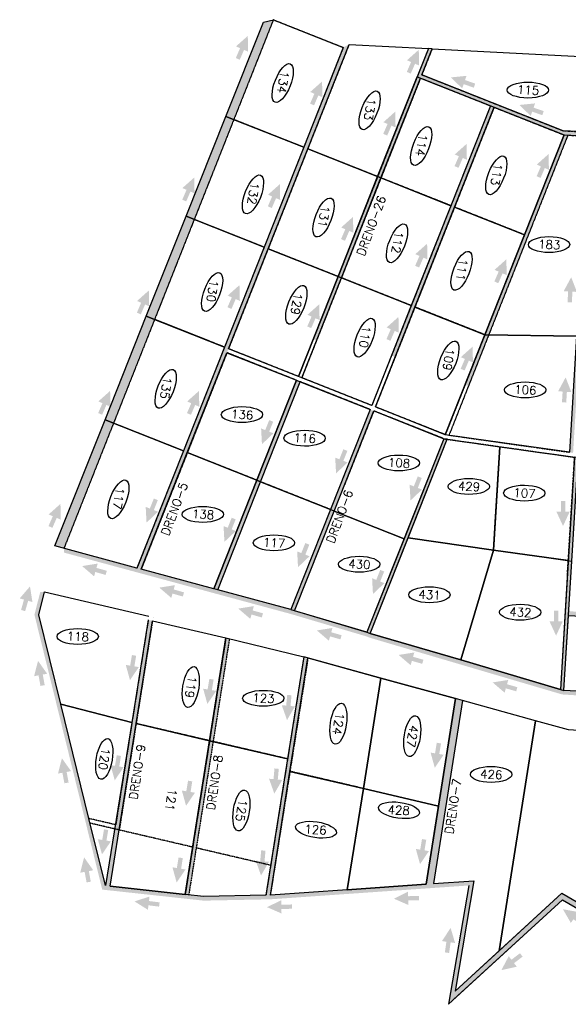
# Model space of a CAD drawing. Header units: millimetres. Extents: x 320597 to 324628, y 8940093 to 8943566.
# Tile 1 of 2: x 320597 to 322129, y 8940818 to 8943566. Entities that reach past the tile are written whole.
import ezdxf
from ezdxf.enums import TextEntityAlignment as Align

# ---------------------------------------------------------------- set-up
doc = ezdxf.new("R2010")
doc.units = ezdxf.units.MM
doc.linetypes.add('DASHED2', pattern=[0.3, 0.2, -0.1])
for name, color, linetype in [('CORR', 7, 'DASHED2'), ('HATCH VERDE', 3, 'Continuous'), ('HATCH VERMELHA', 1, 'Continuous'), ('LOTE', 7, 'DASHED2'), ('NOVA MALHA', 1, 'Continuous'), ('PA-LOTE', 7, 'Continuous'), ('PA-NUM-LOTE-5', 3, 'Continuous')]:
    doc.layers.add(name, color=color, linetype=linetype)
doc.styles.add('140CL', font='simplex.shx')

msp = doc.modelspace()

# ---------------------------------------------------------------- hatches: boundary and pattern name
at = {"layer": 'HATCH VERDE'}
h = msp.add_hatch(color=256, dxfattribs=at)
h.paths.add_polyline_path([(323309.9, 8941104.5), (323314, 8941118.9), (323007.1, 8941207.9), (322221.4, 8941063.6), (322110.5, 8941127.5), (321812.9, 8940854.7), (321865, 8941162.3), (321297.1, 8941122.7), (321402.2, 8941784.6), (321390.6, 8941787.9), (321284.9, 8941122.5), (321110.7, 8941119), (321069.4, 8941123.5), (321059.4, 8941124.6), (320837.1, 8941148.8), (320650.5, 8941904.9), (320666.8, 8941968.8), (320654.8, 8941968.8), (320638.5, 8941904.9), (320827.8, 8941137.8), (321110.7, 8941107), (321297.1, 8941110.7), (321850.8, 8941149.3), (321794.6, 8940817.6), (322112.5, 8941109), (322218.6, 8941047.8), (323006.3, 8941192.5)])
h.paths.add_polyline_path([(320720.8, 8942090.5), (321305.5, 8943565.9), (321277.7, 8943559.2), (320695.5, 8942097.3)])
h.paths.add_polyline_path([(321500.7, 8943488.5), (321054.2, 8942361.8), (321065.3, 8942357.4), (321516.8, 8943496.5)])
h.paths.add_polyline_path([(321635.3, 8942628.5), (321645.5, 8942624.4), (321921.9, 8943321.6), (321911.7, 8943325.7)])
h.paths.add_polyline_path([(322185.9, 8943240.1), (322132.4, 8942358.7), (322142.3, 8942356.6), (322196.1, 8943239.5)], flags=17)
h.paths.add_polyline_path([(322739.9, 8941883.3), (322130.1, 8941914.7), (322129.5, 8941902.7), (322739.3, 8941871.3)], flags=17)
h.paths.add_polyline_path([(322810.4, 8943209), (322811.1, 8943221.1), (322496.5, 8943237), (322496.5, 8943236.2), (322196.9, 8943251.7), (322196.9, 8943252.1), (322186.9, 8943252.6), (322186.9, 8943252.2), (322114.9, 8943255.9), (321720.1, 8943412.4), (321748.7, 8943484.5), (321738.2, 8943485.1), (321707.1, 8943406.7), (321716.4, 8943403.1), (321716.4, 8943403.1), (321921.9, 8943321.6), (322117.1, 8943244.3), (322185.9, 8943240.6), (322185.9, 8943240.1), (322196.1, 8943239.5), (322196.2, 8943240.1), (322495.8, 8943224.7), (322544.9, 8943222.2)])
h.paths.add_polyline_path([(323044.2, 8943209.4), (323043.6, 8943196.9), (324318.4, 8943130.9), (324292.4, 8942701.6), (323093.9, 8942763.3), (322944.1, 8942771), (322943.5, 8942759), (324291.6, 8942689.6), (324278.3, 8942470), (324577.9, 8942454.6), (324565.2, 8942245), (323216.9, 8942314.4), (323215.4, 8942289.4), (324563.7, 8942220.1), (324537.6, 8941790.8), (323189.3, 8941860.2), (323188.6, 8941848.2), (324536.9, 8941778.9), (324524.1, 8941569.2), (324536.1, 8941568.5), (324590.5, 8942464), (324290.9, 8942479.4), (324343.8, 8943351.5), (324331.8, 8943351.5), (324319.2, 8943142.8), (323719.9, 8943173.7), (323420.3, 8943189.1), (323120.8, 8943205.5)])
for points in [[(321234.1, 8943520.7), (321201.2, 8943491.4), (321212.6, 8943486.4), (321200.7, 8943458.9), (321211.7, 8943454.1), (321223.7, 8943481.6), (321235.1, 8943476.6)], [(321711.5, 8943482), (321678.6, 8943452.7), (321690.1, 8943447.7), (321678.1, 8943420.2), (321689.1, 8943415.4), (321701.1, 8943442.9), (321712.5, 8943438)], [(321441.5, 8943393.5), (321408.6, 8943364.2), (321420.1, 8943359.2), (321408.1, 8943331.7), (321419.1, 8943326.9), (321431.1, 8943354.5), (321442.5, 8943349.5)], [(321801, 8943404.8), (321832.7, 8943374.2), (321836.8, 8943386), (321865.1, 8943376.2), (321869.1, 8943387.5), (321840.7, 8943397.4), (321844.8, 8943409.2)], [(321992.2, 8943327.9), (322024, 8943297.4), (322028.1, 8943309.2), (322056.4, 8943299.4), (322060.3, 8943310.7), (322032, 8943320.5), (322036.1, 8943332.3)], [(321844.8, 8943219), (321811.9, 8943189.7), (321823.4, 8943184.7), (321811.4, 8943157.2), (321822.4, 8943152.4), (321834.4, 8943180), (321845.8, 8943175)], [(321084.5, 8943125.3), (321051.6, 8943096), (321063.1, 8943091), (321051.2, 8943063.5), (321062.2, 8943058.7), (321074.1, 8943086.2), (321085.6, 8943081.3)], [(321323.6, 8943106.8), (321290.7, 8943077.5), (321302.1, 8943072.5), (321290.2, 8943045), (321301.2, 8943040.2), (321313.1, 8943067.7), (321324.6, 8943062.7)], [(321734.8, 8942940.8), (321701.9, 8942911.5), (321713.4, 8942906.5), (321701.4, 8942879), (321712.4, 8942874.2), (321724.4, 8942901.7), (321735.8, 8942896.7)], [(322137, 8942847), (322116.1, 8942808.2), (322128.6, 8942807.5), (322126.8, 8942777.5), (322138.8, 8942776.8), (322140.6, 8942806.8), (322153.1, 8942806)], [(320957.8, 8942810.1), (320924.9, 8942780.7), (320936.4, 8942775.8), (320924.5, 8942748.3), (320935.5, 8942743.5), (320947.4, 8942771), (320958.9, 8942766)], [(321210.9, 8942825.1), (321178, 8942795.8), (321189.5, 8942790.8), (321177.5, 8942763.3), (321188.5, 8942758.5), (321200.5, 8942786.1), (321212, 8942781.1)], [(321654.8, 8942736.3), (321621.9, 8942706.9), (321633.3, 8942702), (321621.4, 8942674.4), (321632.4, 8942669.7), (321644.4, 8942697.2), (321655.8, 8942692.2)], [(322121.5, 8942567.5), (322100.6, 8942528.7), (322113.1, 8942528), (322111.3, 8942498), (322123.2, 8942497.3), (322125, 8942527.2), (322137.5, 8942526.5)], [(320849.8, 8942529.8), (320817, 8942500.5), (320828.4, 8942495.5), (320816.5, 8942468), (320827.5, 8942463.2), (320839.4, 8942490.7), (320850.9, 8942485.8)], [(321097.7, 8942529.6), (321064.9, 8942500.3), (321076.3, 8942495.3), (321064.4, 8942467.8), (321075.4, 8942463), (321087.3, 8942490.6), (321098.8, 8942485.6)], [(320711.1, 8942214.4), (320678.2, 8942185), (320689.7, 8942180), (320677.8, 8942152.5), (320688.8, 8942147.7), (320700.7, 8942175.3), (320712.2, 8942170.3)], [(320626.1, 8941984), (320597.3, 8941950.6), (320609.3, 8941947.2), (320601.1, 8941918.3), (320612.6, 8941915), (320620.9, 8941943.9), (320632.9, 8941940.4)], [(320648.5, 8941776.3), (320637.6, 8941733.5), (320649.9, 8941735.8), (320655.4, 8941706.3), (320667.2, 8941708.5), (320661.7, 8941738), (320674, 8941740.3)], [(321343.7, 8941611), (321365.8, 8941649.1), (321353.4, 8941650.3), (321356.2, 8941680.2), (321344.2, 8941681.3), (321341.4, 8941651.4), (321329, 8941652.6)], [(320715.2, 8941504.4), (320704.3, 8941461.7), (320716.6, 8941464), (320722.1, 8941434.5), (320733.9, 8941436.7), (320728.4, 8941466.2), (320740.7, 8941468.5)], [(321308.2, 8941405.7), (321330.3, 8941443.8), (321317.9, 8941445), (321320.7, 8941474.8), (321308.7, 8941476), (321306, 8941446.1), (321293.5, 8941447.2)], [(321271.1, 8941177.2), (321293.2, 8941215.3), (321280.8, 8941216.4), (321283.6, 8941246.3), (321271.6, 8941247.4), (321268.8, 8941217.6), (321256.4, 8941218.7)], [(320777.2, 8941227.7), (320766.3, 8941185), (320778.6, 8941187.3), (320784.1, 8941157.8), (320795.9, 8941159.9), (320790.4, 8941189.4), (320802.7, 8941191.7)], [(321642, 8941112.5), (321682.4, 8941094.9), (321682.1, 8941107.4), (321712.1, 8941108), (321711.9, 8941120), (321681.9, 8941119.4), (321681.6, 8941131.9)], [(320917.8, 8941104.9), (320955.2, 8941081.6), (320956.8, 8941094), (320986.5, 8941090.2), (320988, 8941102.1), (320958.3, 8941105.9), (320959.8, 8941118.3)], [(321287.9, 8941088.8), (321328.3, 8941071.2), (321328, 8941083.7), (321358, 8941084.3), (321357.8, 8941096.3), (321327.8, 8941095.7), (321327.5, 8941108.2)], [(322113.9, 8941083), (322136.1, 8941044.9), (322143.3, 8941055.1), (322167.9, 8941038), (322174.7, 8941047.8), (322150.1, 8941065), (322157.3, 8941075.2)], [(321800.4, 8941031), (321776.3, 8940994.1), (321788.6, 8940992.3), (321784.3, 8940962.6), (321796.2, 8940960.9), (321800.5, 8940990.6), (321812.9, 8940988.8)], [(321942.1, 8940913), (321985.1, 8940922.6), (321977.5, 8940932.5), (322001.4, 8940950.7), (321994.1, 8940960.2), (321970.2, 8940942), (321962.7, 8940952)]]:
    msp.add_hatch(color=256, dxfattribs=at).paths.add_polyline_path(points)
at = {"layer": 'HATCH VERMELHA'}
h = msp.add_hatch(color=256, dxfattribs=at)
h.paths.add_polyline_path([(321585.9, 8942473.8), (321575.6, 8942477.8), (321464.9, 8942198.6), (321354.1, 8941919.2), (321364.6, 8941916.1)])
h.paths.add_polyline_path([(320968.1, 8941888.3), (320956.3, 8941890.6), (320837.1, 8941148.8), (320849.9, 8941147.4)])
h.paths.add_polyline_path([(321182.9, 8941838.1), (321173.1, 8941840.5), (321059.4, 8941124.6), (321069.4, 8941123.5)])
h.paths.add_polyline_path([(321833.9, 8941665.5), (321814.5, 8941670.9), (321732.2, 8941153.1), (321752.7, 8941154.4)])
h.paths.add_polyline_path([(321576.2, 8941852.4), (321566.9, 8941856.1), (321364.6, 8941916.1), (321354.1, 8941919.2), (321139.5, 8941977.2), (320720.8, 8942090.5), (320720.8, 8942078.5), (320936.4, 8942020.2), (321354.1, 8941907.2), (321566.9, 8941844.1), (321576.2, 8941840.4), (322111.8, 8941682.5), (322426, 8941663.4), (322726.4, 8941649.1), (323026.1, 8941634.3), (323026.1, 8941646.3), (322426.8, 8941677.1), (322116.7, 8941693.1), (322106.9, 8941696)])
h.paths.add_polyline_path([(321791.2, 8942394.8), (321781.7, 8942396.2), (321566.9, 8941856.1), (321576.2, 8941852.4)])
h.paths.add_polyline_path([(321380.4, 8942555.2), (321370.2, 8942559.3), (321139.5, 8941977.2), (321150.2, 8941974.4)])
h.paths.add_polyline_path([(321065.3, 8942357.4), (321054.2, 8942361.8), (320924.8, 8942035.3), (320936.4, 8942032.2)])
h.paths.add_polyline_path([(322156.4, 8942343.9), (322146.5, 8942344.6), (322106.9, 8941696), (322116.7, 8941693.1)])
h.paths.add_polyline_path([(323202.7, 8942079.8), (323202.2, 8942069.8), (324550.3, 8942000.5), (324551, 8942010.4)])
h.paths.add_polyline_path([(322930.6, 8942549.4), (322930.1, 8942539.4), (324278.3, 8942470), (324278.8, 8942480)])
h.paths.add_polyline_path([(323014.4, 8942987.7), (323013.9, 8942977.7), (324305.2, 8942911.2), (324305.7, 8942921.2)])
h.paths.add_polyline_path([(322183.4, 8943030.4), (322182.8, 8943020.4), (322797, 8942988.8), (322797.8, 8943000.8)])
h.paths.add_polyline_path([(322127.6, 8943243.6), (322117.1, 8943244.3), (321840.8, 8942547), (321850.1, 8942543.3)])
h.paths.add_polyline_path([(321716.4, 8943403.1), (321707.1, 8943406.7), (321415.7, 8942671.5), (321426.5, 8942671.5)])
for points in [[(321645.7, 8943309.2), (321612.8, 8943279.8), (321624.3, 8943274.8), (321612.3, 8943247.3), (321623.3, 8943242.5), (321635.3, 8943270.1), (321646.7, 8943265.1)], [(322073.8, 8943190.9), (322040.9, 8943161.5), (322052.4, 8943156.5), (322040.5, 8943129), (322051.5, 8943124.2), (322063.4, 8943151.8), (322074.9, 8943146.8)], [(321527.8, 8943015.4), (321494.9, 8942986), (321506.4, 8942981), (321494.5, 8942953.5), (321505.5, 8942948.7), (321517.4, 8942976.3), (321528.9, 8942971.3)], [(321956, 8942897.1), (321923.1, 8942867.7), (321934.5, 8942862.7), (321922.6, 8942835.2), (321933.6, 8942830.4), (321945.6, 8942858), (321957, 8942853)], [(321433.6, 8942771.6), (321400.7, 8942742.2), (321412.2, 8942737.3), (321400.2, 8942709.7), (321411.2, 8942705), (321423.2, 8942732.5), (321434.6, 8942727.5)], [(321861.7, 8942653.3), (321828.8, 8942623.9), (321840.3, 8942619), (321828.4, 8942591.4), (321839.4, 8942586.7), (321851.3, 8942614.2), (321862.8, 8942609.2)], [(321273.7, 8942381), (321305.7, 8942411.4), (321294, 8942416), (321305.1, 8942443.9), (321294, 8942448.3), (321282.9, 8942420.4), (321271.3, 8942425)], [(321480.6, 8942299.6), (321512.6, 8942329.9), (321501, 8942334.6), (321512.1, 8942362.4), (321500.9, 8942366.9), (321489.8, 8942339), (321478.2, 8942343.6)], [(321688.4, 8942224), (321720.4, 8942254.3), (321708.8, 8942258.9), (321719.8, 8942286.8), (321708.7, 8942291.2), (321697.6, 8942263.4), (321686, 8942268)], [(320951.5, 8942162.1), (320983.4, 8942192.5), (320971.8, 8942197.1), (320982.9, 8942225), (320971.8, 8942229.4), (320960.7, 8942201.5), (320949.1, 8942206.1)], [(322114.3, 8942152.6), (322132.8, 8942192.6), (322120.3, 8942192.6), (322120.3, 8942222.6), (322108.3, 8942222.6), (322108.3, 8942192.6), (322095.8, 8942192.6)], [(321168.9, 8942108.5), (321200.8, 8942138.8), (321189.2, 8942143.4), (321200.3, 8942171.3), (321189.2, 8942175.7), (321178.1, 8942147.9), (321166.5, 8942152.5)], [(321374.4, 8942037.8), (321406.4, 8942068.2), (321394.8, 8942072.8), (321405.9, 8942100.6), (321394.7, 8942105.1), (321383.6, 8942077.2), (321372, 8942081.8)], [(320771.6, 8942040.9), (320805, 8942012.2), (320808.4, 8942024.3), (320837.3, 8942016.1), (320840.6, 8942027.6), (320811.7, 8942035.8), (320815.1, 8942047.8)], [(321583.6, 8941962.9), (321615.6, 8941993.2), (321603.9, 8941997.9), (321615, 8942025.7), (321603.9, 8942030.2), (321592.8, 8942002.3), (321581.2, 8942006.9)], [(320987.2, 8941980.7), (321020.6, 8941952), (321024, 8941964.1), (321052.9, 8941955.9), (321056.2, 8941967.4), (321027.3, 8941975.6), (321030.7, 8941987.6)], [(321207.6, 8941922.2), (321241.1, 8941893.5), (321244.5, 8941905.6), (321273.3, 8941897.4), (321276.6, 8941908.9), (321247.7, 8941917.1), (321251.1, 8941929.1)], [(322094.9, 8941846.6), (322113.4, 8941886.6), (322100.9, 8941886.6), (322100.9, 8941916.6), (322088.9, 8941916.6), (322088.9, 8941886.6), (322076.4, 8941886.6)], [(321427.1, 8941861.2), (321460.5, 8941832.5), (321463.9, 8941844.5), (321492.8, 8941836.3), (321496, 8941847.9), (321467.2, 8941856), (321470.6, 8941868.1)], [(320905.2, 8941722.5), (320930, 8941758.9), (320917.6, 8941761), (320922.5, 8941790.6), (320910.7, 8941792.5), (320905.8, 8941762.9), (320893.5, 8941765)], [(321655.4, 8941792.8), (321688.9, 8941764.1), (321692.3, 8941776.2), (321721.2, 8941768), (321724.4, 8941779.5), (321695.6, 8941787.7), (321699, 8941799.7)], [(321121.3, 8941656), (321146.1, 8941692.5), (321133.8, 8941694.5), (321138.7, 8941724.1), (321126.9, 8941726.1), (321121.9, 8941696.5), (321109.6, 8941698.5)], [(321917.8, 8941716.1), (321951.2, 8941687.4), (321954.6, 8941699.5), (321983.5, 8941691.3), (321986.7, 8941702.8), (321957.9, 8941711), (321961.3, 8941723)], [(321756.2, 8941477.8), (321781, 8941514.2), (321768.7, 8941516.2), (321773.6, 8941545.8), (321761.8, 8941547.8), (321756.9, 8941518.2), (321744.5, 8941520.2)], [(320862.7, 8941442.8), (320887.5, 8941479.2), (320875.2, 8941481.3), (320880.1, 8941510.9), (320868.3, 8941512.8), (320863.4, 8941483.3), (320851, 8941485.3)], [(321061.8, 8941371.8), (321086.6, 8941408.2), (321074.3, 8941410.3), (321079.2, 8941439.9), (321067.3, 8941441.8), (321062.4, 8941412.2), (321050.1, 8941414.3)], [(320827.1, 8941236.1), (320851.9, 8941272.5), (320839.6, 8941274.6), (320844.5, 8941304.2), (320832.7, 8941306.1), (320827.8, 8941276.5), (320815.4, 8941278.6)], [(321715, 8941208.8), (321739.8, 8941245.3), (321727.4, 8941247.3), (321732.4, 8941276.9), (321720.5, 8941278.9), (321715.6, 8941249.3), (321703.3, 8941251.3)], [(321035.5, 8941157.6), (321060.3, 8941194), (321047.9, 8941196.1), (321052.8, 8941225.7), (321041, 8941227.6), (321036.1, 8941198), (321023.8, 8941200.1)]]:
    msp.add_hatch(color=256, dxfattribs=at).paths.add_polyline_path(points)

# ---------------------------------------------------------------- linework, layer by layer
at = {"layer": 'CORR'}
for p, q in [((321305.5, 8943565.9), (320720.8, 8942090.5)), ((321305.5, 8943565.9), (320951, 8942671.5)), ((321305.5, 8943565.9), (321500.7, 8943488.5)), ((321305.5, 8943565.9), (321500.7, 8943488.5)), ((321516.8, 8943496.5), (321180.3, 8942647.4)), ((321516.8, 8943496.5), (321189.8, 8942671.5)), ((321500.7, 8943488.5), (320924.8, 8942035.3)), ((321500.7, 8943488.5), (321176.9, 8942671.5)), ((321738.2, 8943485.1), (321375.5, 8942570.1)), ((321738.2, 8943485.1), (321415.7, 8942671.5)), ((321748.7, 8943484.5), (321720.1, 8943412.4)), ((321748.7, 8943484.5), (321720.1, 8943412.4)), ((321720.1, 8943412.4), (322114.9, 8943255.9)), ((321720.1, 8943412.4), (322114.9, 8943255.9)), ((321716.4, 8943403.1), (321384.8, 8942566.4)), ((321716.4, 8943403.1), (321426.5, 8942671.5)), ((321716.4, 8943403.1), (321911.7, 8943325.7)), ((321716.4, 8943403.1), (321911.7, 8943325.7)), ((321911.7, 8943325.7), (321580.1, 8942489)), ((321921.9, 8943321.6), (321590.3, 8942485)), ((321911.7, 8943325.7), (321652.4, 8942671.5)), ((321921.9, 8943321.6), (321664.2, 8942671.5)), ((321921.9, 8943321.6), (322117.1, 8943244.3)), ((321921.9, 8943321.6), (322117.1, 8943244.3)), ((322114.9, 8943255.9), (322186.9, 8943252.2)), ((322114.9, 8943255.9), (322186.9, 8943252.2)), ((322117.1, 8943244.3), (321785.5, 8942407.6)), ((322127.6, 8943243.6), (321795.8, 8942406.3)), ((322117.1, 8943244.3), (321890.1, 8942671.5)), ((322127.6, 8943243.6), (321900.9, 8942671.5)), ((322127.6, 8943243.6), (322185.9, 8943240.6)), ((322127.6, 8943243.6), (322185.9, 8943240.6)), ((321374.6, 8942570.4), (321180.3, 8942647.4)), ((321175.9, 8942636.3), (320936.5, 8942032.2)), ((321370.2, 8942559.3), (321175.9, 8942636.3)), ((321580.1, 8942489), (321384.8, 8942566.4)), ((321575.6, 8942477.8), (321380.4, 8942555.2)), ((321575.6, 8942477.8), (321464.9, 8942198.6)), ((321785.5, 8942407.6), (321590.3, 8942485)), ((321585.9, 8942473.8), (321504.3, 8942268.1)), ((321781.7, 8942396.2), (321585.9, 8942473.8)), ((321781.7, 8942396.2), (322146.5, 8942344.6)), ((321795.8, 8942406.3), (322132.4, 8942358.7)), ((322126.2, 8942013.2), (322146.5, 8942344.6)), ((320958, 8941900.9), (320958, 8941900.9)), ((320969.7, 8941898.2), (320969.7, 8941898.3)), ((320956.3, 8941890.6), (320865.5, 8941318.7)), ((320968.1, 8941888.3), (320875.3, 8941304.1)), ((321173.1, 8941840.5), (321059.5, 8941124.6)), ((321182.9, 8941838.1), (321069.4, 8941123.5)), ((321390.6, 8941787.8), (321284.9, 8941122.5)), ((321402.2, 8941784.6), (321297.1, 8941122.7)), ((320865.5, 8941318.7), (320790.8, 8941336.1)), ((320875.3, 8941304.1), (320794, 8941323.1))]:
    msp.add_line(p, q, dxfattribs=at)
at = {"layer": 'HATCH VERDE'}
msp.add_lwpolyline([(322811.1, 8943221.1), (322196.9, 8943252.1), (322114.9, 8943255.9), (321720.1, 8943412.4), (321748.7, 8943484.5), (321738.2, 8943485.1), (321707.1, 8943406.8), (321921.9, 8943321.6), (322117.1, 8943244.3), (322196.1, 8943239.5), (322810.4, 8943209)], dxfattribs=at)
at = {"layer": 'HATCH VERMELHA'}
msp.add_lwpolyline([(321566.9, 8941856.1), (321576.2, 8941852.4), (321791.2, 8942394.8), (321781.7, 8942396.2)], close=True, dxfattribs=at)
at = {"layer": 'LOTE'}
for p, q in [((321390.2, 8943209.6), (321195, 8943287)), ((321390.2, 8943209.6), (321195, 8943287)), ((321596.6, 8943127.9), (321401.4, 8943205.2)), ((321596.6, 8943127.9), (321401.4, 8943205.2)), ((321801.1, 8943046.8), (321605.9, 8943124.2)), ((321801.1, 8943046.8), (321605.9, 8943124.2)), ((322006.6, 8942965.4), (321811.3, 8943042.7)), ((322006.6, 8942965.4), (321811.3, 8943042.7)), ((321279.7, 8942930.8), (321084.5, 8943008.1)), ((321279.7, 8942930.8), (321084.5, 8943008.1)), ((321486.1, 8942849), (321290.8, 8942926.3)), ((321486.1, 8942849), (321290.8, 8942926.3)), ((321690.6, 8942767.9), (321495.4, 8942845.3)), ((321690.6, 8942767.9), (321495.4, 8942845.3)), ((321896, 8942686.5), (321700.8, 8942763.8)), ((321896, 8942686.5), (321700.8, 8942763.8)), ((321119.6, 8942671.5), (320973.9, 8942729.2)), ((321169.1, 8942651.9), (320973.9, 8942729.2)), ((321054.3, 8942362.1), (320859.1, 8942439.5)), ((321259.6, 8942280.4), (321065.3, 8942357.4)), ((321465, 8942198.6), (321269.7, 8942276)), ((321127.5, 8941553.3), (320922.5, 8941601.2)), ((321345.3, 8941502.6), (321137.3, 8941551.1)), ((321540.9, 8941423.8), (321351.9, 8941467.9)), ((321080.4, 8941256.3), (320875.3, 8941304.1)), ((321298.1, 8941205.5), (321090.1, 8941254))]:
    msp.add_line(p, q, dxfattribs=at)
at = {"layer": 'PA-LOTE'}
for p, q in [((321464.9, 8942198.6), (321670.4, 8942117.2)), ((321920.3, 8942085.7), (321828.8, 8941778.8)), ((321992.4, 8942075.5), (322138.8, 8942054.9))]:
    msp.add_line(p, q, dxfattribs=at)
for points in [[(321288.8, 8943249.8), (321172.8, 8943295.8), (321277.7, 8943559.2), (321305.5, 8943565.9), (321500.7, 8943488.5)], [(321390.2, 8943209.7), (321172.8, 8943295.8), (321277.7, 8943559.2), (321305.5, 8943565.9), (321500.7, 8943488.5), (321390.2, 8943209.7)], [(321516.8, 8943496.5), (321738.2, 8943485.1), (321707.1, 8943406.8), (321596.6, 8943127.9), (321401.4, 8943205.2), (321516.8, 8943496.5)], [(321516.8, 8943496.5), (321738.2, 8943485.1)], [(322199.6, 8943461.4), (322186.9, 8943252.2), (322114.9, 8943255.9), (321720.1, 8943412.4), (321748.7, 8943484.5), (322199.6, 8943461.4)], [(321748.7, 8943484.5), (322199.6, 8943461.4)], [(321801.1, 8943046.8), (321605.9, 8943124.2), (321596.6, 8943127.9), (321707.1, 8943406.8), (321716.4, 8943403.1), (321911.6, 8943325.7), (321801.1, 8943046.8)], [(321921.9, 8943321.6), (322117.1, 8943244.3), (322006.6, 8942965.4), (321811.3, 8943042.7), (321921.9, 8943321.6)], [(321279.7, 8942930.8), (321061.8, 8943017.1), (321172.8, 8943295.8), (321390.2, 8943209.7), (321279.7, 8942930.8)], [(322152, 8942683), (321896, 8942686.5), (321896, 8942686.5), (322006.6, 8942965.4), (322117.1, 8943244.3), (322117.1, 8943244.3), (322185.9, 8943240.6), (322152, 8942683)], [(321401.4, 8943205.2), (321596.6, 8943127.9), (321486.1, 8942849), (321290.8, 8942926.3), (321401.4, 8943205.2)], [(321690.6, 8942767.9), (321495.3, 8942845.3), (321486.1, 8942849), (321596.6, 8943127.9), (321605.9, 8943124.2), (321801.1, 8943046.8), (321690.6, 8942767.9)], [(321811.3, 8943042.7), (322006.6, 8942965.4), (321896, 8942686.5), (321700.8, 8942763.9), (321811.3, 8943042.7)], [(322006.6, 8942965.4), (321811.3, 8943042.7)], [(321169.1, 8942651.9), (320950.8, 8942738.4), (321061.8, 8943017.1), (321279.7, 8942930.8), (321169.1, 8942651.9)], [(321290.8, 8942926.3), (321486.1, 8942849), (321375.5, 8942570.1), (321180.3, 8942647.4), (321290.8, 8942926.3)], [(321580, 8942489), (321384.8, 8942566.4), (321375.5, 8942570.1), (321486.1, 8942849), (321495.3, 8942845.3), (321690.6, 8942767.9), (321580, 8942489)], [(321700.8, 8942763.9), (321896, 8942686.5), (321785.5, 8942407.6), (321590.3, 8942485), (321700.8, 8942763.9)], [(321054.3, 8942362.2), (320835.5, 8942448.9), (320950.8, 8942738.4), (321169.1, 8942651.9), (321054.3, 8942362.2)], [(322132.4, 8942358.7), (321785.5, 8942407.6), (321785.5, 8942407.6), (321896, 8942686.5), (321896, 8942686.5), (322152, 8942683), (322132.4, 8942358.7)], [(321175.9, 8942636.3), (321370.2, 8942559.3), (321259.6, 8942280.4), (321065.3, 8942357.4), (321175.9, 8942636.3)], [(321464.9, 8942198.6), (321269.7, 8942276), (321259.6, 8942280.4), (321370.2, 8942559.3), (321380.4, 8942555.2), (321575.6, 8942477.9), (321464.9, 8942198.6)], [(320924.8, 8942035.3), (320695.5, 8942097.3), (320835.5, 8942448.9), (321054.3, 8942362.2), (320924.8, 8942035.3)], [(322128.9, 8942056.3), (321920.3, 8942085.7), (321925, 8942163.8), (321937.8, 8942374.1), (322146.4, 8942344.6), (322106.9, 8941696)], [(321065.3, 8942357.4), (321259.6, 8942280.4), (321139.5, 8941977.2), (320936.4, 8942032.2), (321065.3, 8942357.4)], [(321354.1, 8941919.2), (321150.2, 8941974.4), (321139.5, 8941977.2), (321259.6, 8942280.4), (321269.7, 8942276), (321464.9, 8942198.6), (321389.6, 8942008.7), (321354.1, 8941919.2)], [(320956.3, 8941890.6), (320910.8, 8941603.9), (320712, 8941655.4), (320650.5, 8941904.9), (320666.8, 8941968.8), (320958, 8941900.9)], [(320666.8, 8941968.8), (320958, 8941900.9)], [(321354.1, 8941919.2), (321566.9, 8941856.1), (321576.2, 8941852.4), (321828.8, 8941778.8), (322116.7, 8941693.1)], [(322429.6, 8941887.2), (322416.8, 8941677.6), (322116.7, 8941693.1), (322129.5, 8941902.7), (322429.6, 8941887.2)], [(320956.3, 8941890.6), (320910.8, 8941603.9)], [(320968.1, 8941888.3), (321173.1, 8941840.5), (321127.5, 8941553.3), (320922.5, 8941601.2), (320968.1, 8941888.3)], [(321345.3, 8941502.6), (321127.5, 8941553.3), (321127.5, 8941553.3), (321173.1, 8941840.5), (321173.1, 8941840.5), (321390.6, 8941787.9), (321345.3, 8941502.6)], [(321402.2, 8941784.6), (321605.9, 8941728.4), (321556.9, 8941420.1), (321351.9, 8941467.9), (321402.2, 8941784.6)], [(321605.9, 8941728.4), (321390.6, 8941787.9)], [(320910.8, 8941603.9), (320712, 8941655.4)], [(321833.9, 8941665.5), (321814.5, 8941670.9)], [(320922.5, 8941601.2), (321127.5, 8941553.3), (321059.4, 8941124.6), (320849.9, 8941147.4), (320922.5, 8941601.2)], [(322129.3, 8941584), (322037.6, 8941609.3)], [(321284.9, 8941122.5), (321110.7, 8941119), (321059.5, 8941124.6), (321059.5, 8941124.6), (321127.5, 8941553.3), (321127.5, 8941553.3), (321345.3, 8941502.6), (321284.9, 8941122.5)], [(321351.9, 8941467.9), (321556.9, 8941420.1), (321512, 8941137.3), (321297.1, 8941122.7), (321351.9, 8941467.9)], [(321556.9, 8941420.1), (321766.9, 8941371.1)], [(320849.9, 8941147.4), (320849.9, 8941147.4), (321059.4, 8941124.6)], [(321808.8, 8940830.7), (322112.5, 8941109)]]:
    msp.add_lwpolyline(points, dxfattribs=at)
at = {"layer": 'PA-LOTE', "ltscale": 0.03}
for points in [[(321605.9, 8943124.2), (321716.4, 8943403.1)], [(321495.3, 8942845.3), (321605.9, 8943124.2)], [(321384.8, 8942566.4), (321495.3, 8942845.3)], [(321269.7, 8942276), (321380.4, 8942555.2)], [(321150.2, 8941974.4), (321269.7, 8942276)]]:
    msp.add_lwpolyline(points, dxfattribs=at)
at = {"layer": 'PA-LOTE'}
for points in [[(321585.8, 8942473.8), (321781.7, 8942396.2), (321670.4, 8942117.2), (321475.1, 8942194.5)], [(321781.7, 8942396.2), (321566.9, 8941856.1), (321576.2, 8941852.4), (321791.2, 8942394.8)], [(321937.8, 8942374.1), (321920.3, 8942085.7), (321682, 8942119.4), (321791.2, 8942394.8)], [(322146.4, 8942344.6), (322106.9, 8941696), (322116.7, 8941693.1), (322138.8, 8942054.9), (322156.4, 8942343.9)], [(321670.4, 8942117.2), (321566.9, 8941856.1), (321364.6, 8941916.1), (321475.1, 8942194.5)], [(321920.3, 8942085.7), (321828.8, 8941778.8), (321576.2, 8941852.4), (321682, 8942119.4)], [(321920.3, 8942085.7), (322128.9, 8942056.3), (322106.9, 8941696), (321828.8, 8941778.8)], [(321605.9, 8941728.4), (321512, 8941137.3), (321732.2, 8941152.9), (321814.5, 8941670.9), (321605.9, 8941728.4)], [(321605.9, 8941728.4), (321814.5, 8941670.9), (321766.9, 8941371.1), (321556.9, 8941420.1)], [(320910.8, 8941603.9), (320837.1, 8941148.8), (320790.8, 8941336.1), (320712, 8941655.4)], [(321833.9, 8941665.5), (321752.7, 8941154.4), (321865, 8941162.3), (321812.9, 8940854.7), (321935.6, 8940967.2), (322037.6, 8941609.3)], [(322427.4, 8941564.6), (322129.3, 8941584), (322037.6, 8941609.3), (321935.6, 8940967.2), (322110.5, 8941127.5), (322221.4, 8941063.6), (322399.4, 8941096.3)], [(321556.9, 8941420.1), (321766.9, 8941371.1), (321732.2, 8941152.9), (321512, 8941137.3)]]:
    msp.add_lwpolyline(points, close=True, dxfattribs=at)
at = {"layer": 'PA-LOTE', "linetype": 'Continuous'}
for points in [[(321850.8, 8941149.3), (321794.6, 8940817.6), (322112.5, 8941109), (322218.6, 8941047.8), (323006.3, 8941192.5), (323309.7, 8941104.5)], [(321808.8, 8940830.7), (322112.5, 8941109), (322218.6, 8941047.8), (323006.3, 8941192.5), (323309.7, 8941104.5)], [(321812.9, 8940854.7), (322110.5, 8941127.5), (322221.4, 8941063.6), (323007.1, 8941207.9), (323314, 8941118.9)], [(321812.9, 8940854.7), (322110.5, 8941127.5), (322221.4, 8941063.6), (323007.1, 8941207.9), (323314, 8941118.9)]]:
    msp.add_lwpolyline(points, dxfattribs=at)
at = {"layer": 'PA-NUM-LOTE-5'}
for centre, major_axis in [((321331.7, 8943389), (-21.1, -53.7)), ((322016.2, 8943369.5), (57.7, 0)), ((321574.2, 8943312.9), (-21.1, -53.7)), ((321718.2, 8943213.3), (-21.1, -53.7)), ((321927.8, 8943131.4), (-21.1, -53.7)), ((321248.6, 8943078.2), (-21.1, -53.7)), ((321445.6, 8943013.8), (-21.1, -53.7)), ((321650.9, 8942941.9), (-21.1, -53.7)), ((322075.1, 8942938.2), (57.7, 0.3)), ((321830.9, 8942865.1), (-21.1, -53.7)), ((321134.6, 8942806), (-21.1, -53.7)), ((321369.7, 8942770), (-21.1, -53.7)), ((321560.3, 8942678.2), (-21.1, -53.7)), ((321793.9, 8942614.8), (-21.1, -53.7)), ((321005, 8942535.6), (-21.1, -53.7)), ((322008.4, 8942532.5), (57.7, 0)), ((321217.9, 8942463.6), (57.7, 0.1)), ((321392.9, 8942397.8), (57.7, -0.3)), ((321655.8, 8942328.6), (57.7, 0)), ((320872.8, 8942227.1), (-21.1, -53.7)), ((321851.2, 8942263.1), (57.7, 0)), ((322006.2, 8942244.5), (57.7, -0.2)), ((321108.6, 8942185.1), (57.7, 0.1)), ((321307.2, 8942105.8), (57.7, 0.1)), ((321545.1, 8942045.9), (57.7, 0)), ((321741.1, 8941960.8), (57.7, -0.2)), ((321994.6, 8941912), (57.7, -0.2)), ((320759.3, 8941844.2), (57.7, 0)), ((321075.1, 8941703.2), (-9, -57)), ((321277.4, 8941671.8), (57.7, 0.1)), ((321487, 8941600.8), (-9, -57)), ((321693.4, 8941565.9), (-9, -57)), ((320833.5, 8941502.4), (-9.8, -56.8)), ((321913.4, 8941459.3), (57.7, 0)), ((321216.2, 8941358.6), (-9, -57)), ((321656.4, 8941359.3), (57.2, -7.8)), ((321424.5, 8941304.9), (57, -8.6))]:
    msp.add_ellipse(centre, major_axis=major_axis, ratio=0.384685, dxfattribs=at)

# ---------------------------------------------------------------- texts
at = {"layer": 'HATCH VERMELHA', "style": '140CL'}
for s, rotation, p in [('DRENO-26', 69.6252, (321590, 8942986.4)), ('DRENO-5', 69.6252, (321040.7, 8942195.7)), ('DRENO-6', 69.6252, (321501.7, 8942174.9)), ('DRENO-9', 81.5838, (320937.2, 8941464.5)), ('DRENO-8', 81.5838, (321153, 8941434.9)), ('DRENO-7', 81.5838, (321819.1, 8941368.5))]:
    msp.add_text(s, height=24, rotation=rotation, dxfattribs=at).set_placement(p, align=Align.CENTER)
at = {"layer": 'NOVA MALHA', "color": 7, "style": '140CL'}
for s, rotation, p in [('134', 261, (321320.6, 8943393.4)), ('115', 356.8189, (322016.2, 8943357.6)), ('133', 261, (321563.1, 8943317.3)), ('114', 261, (321707.1, 8943217.6)), ('113', 261, (321916.8, 8943135.7)), ('132', 261, (321237.5, 8943082.6)), ('131', 261, (321434.5, 8943018.2)), ('112', 261, (321639.8, 8942946.3)), ('183', 356.8189, (322075.2, 8942926.3)), ('111', 261, (321819.8, 8942869.5)), ('130', 261, (321123.5, 8942810.4)), ('129', 261, (321358.6, 8942774.4)), ('110', 261, (321549.3, 8942682.6)), ('109', 261, (321782.8, 8942619.2)), ('135', 261, (320993.9, 8942540)), ('106', 356.8189, (322008.4, 8942520.6)), ('136', 356.8189, (321217.9, 8942451.6)), ('116', 356.8189, (321392.8, 8942385.9)), ('108', 356.8189, (321655.8, 8942316.7)), ('117', 261, (320861.7, 8942231.4)), ('429', 356.8189, (321851.2, 8942251.2)), ('107', 356.8189, (322006.1, 8942232.5)), ('138', 356.8189, (321108.7, 8942173.2)), ('117', 356.8189, (321307.2, 8942093.9)), ('430', 356.8189, (321545.1, 8942034)), ('431', 356.8189, (321741.1, 8941948.8)), ('432', 356.8189, (321994.6, 8941900)), ('118', 356.8189, (320759.3, 8941832.3)), ('119', 261, (321063.3, 8941705.1)), ('123', 356.8189, (321277.4, 8941659.9)), ('124', 261, (321475.2, 8941602.6)), ('427', 261, (321681.6, 8941567.8)), ('120', 261, (320821.7, 8941504.4)), ('426', 356.8189, (321913.4, 8941447.4)), ('121', 261, (321007.9, 8941390.3)), ('125', 261, (321204.5, 8941360.4)), ('428', 356.8189, (321654.8, 8941347.5)), ('126', 356.8189, (321422.7, 8941293.1))]:
    msp.add_text(s, height=24, rotation=rotation, dxfattribs=at).set_placement(p, align=Align.CENTER)

doc.saveas('drawing.dxf')
